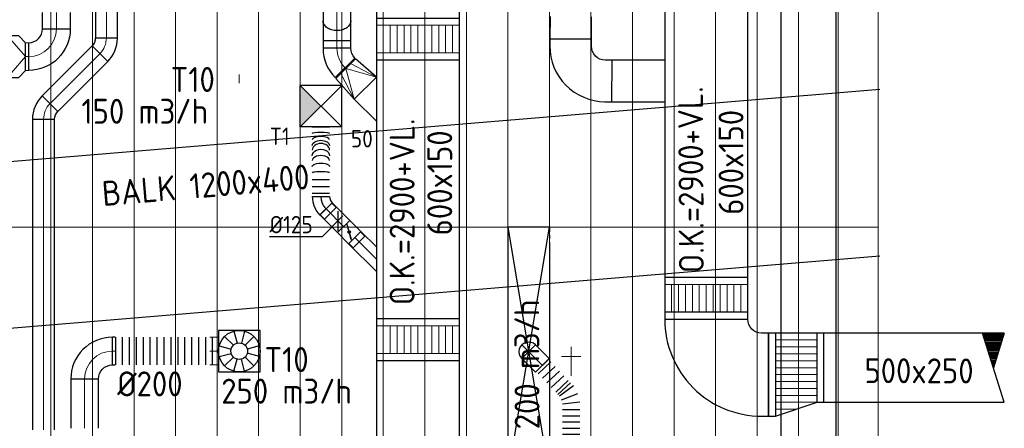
# Model space of a CAD drawing. Header units: millimetres. Extents: x -73257 to 31053, y 5203 to 51987.
# Tile 18 of 58: x -63204 to -56093, y 26469 to 29420. Entities that reach past the tile are written whole.
import ezdxf
from ezdxf.enums import TextEntityAlignment as Align

# ---------------------------------------------------------------- set-up
doc = ezdxf.new("R2010")
doc.units = ezdxf.units.MM
doc.header["$LTSCALE"] = 50
for name, pattern in [('CENTER2', [28.575, 19.05, -3.175, 3.175, -3.175]), ('DASHED', [0.75, 0.5, -0.25]), ('STREEPJES', [0.1, 0.05, -0.05])]:
    doc.linetypes.add(name, pattern=pattern)
for name, color, linetype in [('4plfd', 254, 'Continuous'), ('BALKEN', 7, 'Continuous'), ('KABELGOOT', 1, 'Continuous'), ('WL570---_RETOUR', 100, 'Continuous'), ('WL570---_TOEVOER', 200, 'Continuous'), ('WL570---_TOEVOER_HL', 1, 'Continuous'), ('WL570---_TOEVOER_RST', 3, 'Continuous'), ('WL570---_TOEVOER_RST_HL', 1, 'Continuous'), ('WM570---', 2, 'Continuous'), ('WM570---_RETOUR', 2, 'Continuous'), ('WM570---_TOEVOER', 2, 'Continuous'), ('WM570---_TOEVOER_PR', 2, 'Continuous'), ('WM570---_TOEVOER_RST_PR', 1, 'Continuous')]:
    doc.layers.add(name, color=color, linetype=linetype)
for name, color, linetype, lineweight in [('WL570---_BESTAAND-HARTLIJN', 161, 'Continuous', 0), ('WL570---_BESTAAND-RETOUR', 140, 'Continuous', 0), ('WL570---_BESTAAND-TOEVOER', 180, 'Continuous', 0), ('WL570---_DEMONTEREN', 10, 'Continuous', 0)]:
    doc.layers.add(name, color=color, linetype=linetype, lineweight=lineweight)
doc.layers.get('WL570---_DEMONTEREN').off()
doc.styles.add('BURO-018', font='ISO96.shx', dxfattribs={"height": 90})
doc.styles.add('BURO-025', font='ISO96.shx', dxfattribs={"height": 125})
doc.styles.add('ISO', font='ISO', dxfattribs={"height": 162})
doc.styles.add('LZ-MAATVOEREN', font='simplex')
doc.styles.add('MAATVOERING', font='ISO')

# ---------------------------------------------------------------- blocks, each defined once
blk = doc.blocks.new('Groep-46')
at = {"color": 8, "linetype": 'Continuous', "lineweight": 13}
for p, q in [((-64864.8, 39402.4), (-64864.8, 22602.4)), ((-64564.8, 39402.4), (-64564.8, 22602.4)), ((-64564.8, 39402.4), (-64564.8, 22602.4)), ((-64264.8, 39402.4), (-64264.8, 22602.4)), ((-63964.8, 39402.4), (-63964.8, 22602.4)), ((-63664.8, 39402.4), (-63664.8, 22602.4)), ((-63364.8, 39402.4), (-63364.8, 22602.4)), ((-63064.8, 39402.4), (-63064.8, 22602.4)), ((-62764.8, 39402.4), (-62764.8, 22602.4)), ((-62464.8, 39402.4), (-62464.8, 22602.4)), ((-62164.8, 39402.4), (-62164.8, 22602.4)), ((-61864.8, 39402.4), (-61864.8, 22602.4)), ((-61564.8, 39402.4), (-61564.8, 22602.4)), ((-61264.8, 22602.4), (-61264.8, 39402.4)), ((-60964.8, 39402.4), (-60964.8, 22602.4)), ((-60664.8, 22602.4), (-60664.8, 39402.4)), ((-60364.8, 39402.4), (-60364.8, 22602.4)), ((-60064.8, 39402.4), (-60064.8, 22602.4)), ((-59764.8, 39402.4), (-59764.8, 22602.4)), ((-59464.8, 39402.4), (-59464.8, 22602.4)), ((-59178.8, 39430.9), (-59178.8, 22630.9))]:
    blk.add_line(p, q, dxfattribs=at)
at = {"color": 8, "linetype": 'Continuous', "lineweight": 18}
for p, q in [((-64564.8, 22602.4), (-64564.8, 39402.4)), ((-58889.8, 39402.4), (-58889.8, 22602.4)), ((-66364.8, 27402.4), (-58889.8, 27402.4))]:
    blk.add_line(p, q, dxfattribs=at)
blk = doc.blocks.new('Groep-50')
at = {"color": 8}
blk.add_blockref('Groep-46', (0, 0), dxfattribs=at)
blk = doc.blocks.new('Block plafond 3e verd')
at = {"layer": '4plfd'}
blk.add_blockref('Groep-50', (73304.912, -19149.14), dxfattribs=at)
blk = doc.blocks.new('OBO20000090R')
blk.add_lwpolyline([(300, -200, 0.414214), (0, 100), (0, -100, -0.414214), (100, -200)], format="xyb", close=True)
at = {"invisible_edges": 15}
for points in [[(17.4, -101.5), (52.1, 95.4), (0, 100), (0, -100)], [(34.2, -106), (102.6, 81.9), (52.1, 95.4), (17.4, -101.5)], [(50, -113.4), (150, 59.8), (102.6, 81.9), (34.2, -106)], [(64.3, -123.4), (192.8, 29.8), (150, 59.8), (50, -113.4)], [(76.6, -135.7), (229.8, -7.2), (192.8, 29.8), (64.3, -123.4)], [(86.6, -150), (259.8, -50), (229.8, -7.2), (76.6, -135.7)], [(94, -165.8), (281.9, -97.4), (259.8, -50), (86.6, -150)], [(98.5, -182.6), (295.4, -147.9), (281.9, -97.4), (94, -165.8)], [(100, -200), (300, -200), (295.4, -147.9), (98.5, -182.6)]]:
    blk.add_3dface(points, dxfattribs=at)
at = {"layer": 'WL570---_BESTAAND-HARTLIJN'}
blk.add_arc((0, -200), 200, 0, 90, dxfattribs=at)
blk = doc.blocks.new('KARO')
for p, q in [((1, 0.5), (0, 0.5)), ((0, -0.5), (1, -0.5))]:
    blk.add_line(p, q)
at = {"invisible_edges": 15}
blk.add_3dface([(0, 0.5), (0, -0.5), (1, -0.5), (1, 0.5)], dxfattribs=at)
at = {"layer": 'WL570---_BESTAAND-HARTLIJN'}
blk.add_line((0, 0), (1, 0), dxfattribs=at)
blk = doc.blocks.new('OTS16016020000H')
blk.add_lwpolyline([(-150, -80), (150, -80), (150, 80), (100, 130), (-100, 130), (-150, 80)], close=True)
at = {"layer": 'WL570---_BESTAAND-HARTLIJN'}
blk.add_line((-150, 0), (150, 0), dxfattribs=at)
at = {"layer": 'WL570---_BESTAAND-RETOUR'}
blk.add_lwpolyline([(-150, 0), (0, 130), (150, 0)], dxfattribs=at)
blk = doc.blocks.new('OBO16000045H')
blk.add_lwpolyline([(80, -66.3, 0.198912), (9.7, 103.4), (-103.4, -9.7, -0.198912), (-80, -66.3)], format="xyb", close=True)
at = {"invisible_edges": 15}
for points in [[(-98.7, -14.9), (23.9, 88), (9.7, 103.4), (-103.4, -9.7)], [(-94.5, -20.4), (36.6, 71.4), (23.9, 88), (-98.7, -14.9)], [(-90.7, -26.3), (47.8, 53.7), (36.6, 71.4), (-94.5, -20.4)], [(-87.5, -32.5), (57.5, 35.2), (47.8, 53.7), (-90.7, -26.3)], [(-84.8, -38.9), (65.5, 15.8), (57.5, 35.2), (-87.5, -32.5)], [(-82.7, -45.6), (71.8, -4.2), (65.5, 15.8), (-84.8, -38.9)], [(-81.2, -52.4), (76.4, -24.6), (71.8, -4.2), (-82.7, -45.6)], [(-80.3, -59.3), (79.1, -45.4), (76.4, -24.6), (-81.2, -52.4)], [(-80, -66.3), (80, -66.3), (79.1, -45.4), (-80.3, -59.3)]]:
    blk.add_3dface(points, dxfattribs=at)
at = {"layer": 'WL570---_BESTAAND-HARTLIJN'}
blk.add_arc((-160, -66.3), 160, 0, 45, dxfattribs=at)
blk = doc.blocks.new('KARH')
for p, q in [((1, 0.5), (0, 0.5)), ((0, -0.5), (1, -0.5))]:
    blk.add_line(p, q)
at = {"invisible_edges": 15}
blk.add_3dface([(0, 0.5), (0, -0.5), (1, -0.5), (1, 0.5)], dxfattribs=at)
blk = doc.blocks.new('VBO30015000050901-100L')
blk.add_lwpolyline([(-150, 0), (150, 0), (150, 50, 0.414214), (-250, 450), (-300, 450), (-300, 150), (-250, 150, -0.414214), (-150, 50)], format="xyb", close=True)
blk = doc.blocks.new('VRO225150002002000H')
blk.add_lwpolyline([(0, 112.5), (0, -112.5), (200, -100), (200, 100)], close=True)
at = {"layer": 'WL570---_BESTAAND-RETOUR'}
for p, q in [((0, 112.5), (200, 50)), ((0, -112.5), (200, -50))]:
    blk.add_line(p, q, dxfattribs=at)
blk.add_lwpolyline([(0, -112.5), (0, -112.5), (200, 0), (0, 112.5)], dxfattribs=at)
blk = doc.blocks.new('OBO20000045H')
blk.add_lwpolyline([(100, -82.8, 0.198912), (12.1, 129.3), (-129.3, -12.1, -0.198912), (-100, -82.8)], format="xyb", close=True)
at = {"invisible_edges": 15}
for points in [[(-123.4, -18.6), (29.8, 110), (12.1, 129.3), (-129.3, -12.1)], [(-118.1, -25.5), (45.7, 89.2), (29.8, 110), (-123.4, -18.6)], [(-113.4, -32.8), (59.8, 67.2), (45.7, 89.2), (-118.1, -25.5)], [(-109.4, -40.6), (71.9, 43.9), (59.8, 67.2), (-113.4, -32.8)], [(-106, -48.6), (81.9, 19.8), (71.9, 43.9), (-109.4, -40.6)], [(-103.4, -57), (89.8, -5.2), (81.9, 19.8), (-106, -48.6)], [(-101.5, -65.5), (95.4, -30.7), (89.8, -5.2), (-103.4, -57)], [(-100.4, -74.1), (98.9, -56.7), (95.4, -30.7), (-101.5, -65.5)], [(-100, -82.8), (100, -82.8), (98.9, -56.7), (-100.4, -74.1)]]:
    blk.add_3dface(points, dxfattribs=at)
at = {"layer": 'WL570---_BESTAAND-HARTLIJN'}
blk.add_arc((-200, -82.8), 200, 0, 45, dxfattribs=at)
blk = doc.blocks.new('*X210')
at = {"color": 0, "linetype": 'Continuous'}
for p, q in [((0.656, 0.16), (0.672, 0.16)), ((0.662, 0.18), (0.666, 0.18)), ((0.605, 0), (0.723, 0)), ((0.612, 0.02), (0.717, 0.02)), ((0.618, 0.04), (0.71, 0.04)), ((0.624, 0.06), (0.704, 0.06)), ((0.631, 0.08), (0.698, 0.08)), ((0.637, 0.1), (0.691, 0.1)), ((0.643, 0.12), (0.685, 0.12)), ((0.65, 0.14), (0.679, 0.14)), ((0.561, -0.14), (0.767, -0.14)), ((0.568, -0.12), (0.761, -0.12)), ((0.574, -0.1), (0.755, -0.1)), ((0.58, -0.08), (0.748, -0.08)), ((0.586, -0.06), (0.742, -0.06)), ((0.593, -0.04), (0.736, -0.04)), ((0.599, -0.02), (0.729, -0.02)), ((0.517, -0.28), (0.811, -0.28)), ((0.523, -0.26), (0.805, -0.26)), ((0.53, -0.24), (0.799, -0.24)), ((0.536, -0.22), (0.793, -0.22)), ((0.542, -0.2), (0.786, -0.2)), ((0.549, -0.18), (0.78, -0.18)), ((0.555, -0.16), (0.774, -0.16)), ((0.511, -0.3), (0.818, -0.3))]:
    blk.add_line(p, q, dxfattribs=at)
blk = doc.blocks.new('RHEND')
at = {"linetype": 'Continuous'}
for p, q in [((0, -0.5), (-0.316, 0.5)), ((0, 0.5), (-0.158, 0))]:
    blk.add_line(p, q, dxfattribs=at)
at = {"linetype": 'Continuous', "xscale": -1, "rotation": 180}
blk.add_blockref('*X210', (-0.822, 0.186), dxfattribs=at)
blk = doc.blocks.new('VSP60015060015012-2')
blk.add_lwpolyline([(0, -300), (300, -300), (300, 300), (0, 300)], close=True)
at = {"layer": 'WL570---_BESTAAND-TOEVOER'}
for p, q in [((50, -300), (50, 300)), ((250, -300), (250, 300)), ((50, 250), (250, 250)), ((50, 200), (250, 200)), ((50, 150), (250, 150)), ((50, 100), (250, 100)), ((50, 50), (250, 50)), ((50, 0), (250, 0)), ((50, -50), (250, -50)), ((50, -100), (250, -100)), ((50, -150), (250, -150)), ((50, -200), (250, -200)), ((50, -250), (250, -250))]:
    blk.add_line(p, q, dxfattribs=at)
blk = doc.blocks.new('RB45UP')
blk.add_lwpolyline([(0, -0.5), (0.707107, -0.5), (0.707107, 0.5), (0, 0.5, -0.133256), (0.128411, 0.465158, -0.106756), (0.25, 0.353553, -0.082828), (0.325143, 0.198077, -0.071352), (0.353553, 0, -0.071352), (0.325143, -0.198077, -0.082828), (0.25, -0.353553, -0.106756), (0.128411, -0.465158, -0.133256)], format="xyb", close=True)
at = {"layer": 'WL570---_BESTAAND-HARTLIJN'}
blk.add_line((0, 0), (0.707107, 0), dxfattribs=at)
blk = doc.blocks.new('OBO20000045O')
at = {"xscale": 200, "yscale": 200, "zscale": 200}
blk.add_blockref('RB45UP', (0, 0), dxfattribs=at)
blk = doc.blocks.new('VBO60015000050901-100')
blk.add_lwpolyline([(-300, -450), (300, -450), (300, -400, 0.414214), (-400, 300), (-450, 300), (-450, -300), (-400, -300, -0.414214), (-300, -400)], format="xyb", close=True)
blk = doc.blocks.new('VSP60015060015012-3')
blk.add_lwpolyline([(0, -300), (300, -300), (300, 300), (0, 300)], close=True)
at = {"layer": 'WL570---_BESTAAND-RETOUR'}
for p, q in [((50, -300), (50, 300)), ((250, -300), (250, 300)), ((50, 250), (250, 250)), ((50, 200), (250, 200)), ((50, 150), (250, 150)), ((50, 100), (250, 100)), ((50, 50), (250, 50)), ((50, 0), (250, 0)), ((50, -50), (250, -50)), ((50, -100), (250, -100)), ((50, -150), (250, -150)), ((50, -200), (250, -200)), ((50, -250), (250, -250))]:
    blk.add_line(p, q, dxfattribs=at)
blk = doc.blocks.new('*X289')
at = {"color": 0}
for p, q in [((50, 500), (350, 500)), ((200, 550), (350, 550)), ((50, 450), (350, 450)), ((50, 400), (350, 400)), ((50, 350), (350, 350)), ((50, 300), (350, 300)), ((50, 250), (350, 250)), ((50, 200), (350, 200)), ((50, 150), (350, 150)), ((50, 100), (350, 100)), ((50, 50), (350, 50))]:
    blk.add_line(p, q, dxfattribs=at)
blk = doc.blocks.new('VTR50025060015004000P1')
for p, q in [((400, 350), (350, 350)), ((400, -250), (400, 350)), ((50, 250), (0, 250)), ((0, 250), (0, -250)), ((0, -250), (50, -250)), ((350, -250), (400, -250))]:
    blk.add_line(p, q)
blk.add_lwpolyline([(50, -250), (350, -250), (350, 350), (50, 250)], close=True)
at = {"layer": 'WL570---_BESTAAND-RETOUR'}
blk.add_blockref('*X289', (0, -250), dxfattribs=at)
blk = doc.blocks.new('ORN_T_WE465-465')
for p, q in [((-0.129, 0.483), (-0.052, 0.193)), ((0.129, 0.483), (0.052, 0.193)), ((-0.354, 0.354), (-0.141, 0.141)), ((0.354, 0.354), (0.141, 0.141)), ((-0.483, 0.129), (-0.193, 0.052)), ((0.483, 0.129), (0.193, 0.052)), ((-0.483, -0.129), (-0.193, -0.052)), ((-0.354, -0.354), (-0.141, -0.141)), ((-0.129, -0.483), (-0.052, -0.193)), ((0.129, -0.483), (0.052, -0.193)), ((0.354, -0.354), (0.141, -0.141)), ((0.483, -0.129), (0.193, -0.052))]:
    blk.add_line(p, q)
blk.add_lwpolyline([(-0.5, -0.5), (0.5, -0.5), (0.5, 0.5), (-0.5, 0.5)], close=True)
for radius in [0.5, 0.2]:
    blk.add_circle((0, 0), radius)
at = {"style": 'LZ-MAATVOEREN', "flags": 9}
for tag, p in [('ROS_TYPE', (0.633, 0.683)), ('ROS_M3H', (0.633, 0.483)), ('ROS_ZIJDE', (0.633, 0.283)), ('ROS_STAT', (0.633, 0.083))]:
    blk.add_attdef(tag, p, '', height=0.125, dxfattribs=at)
blk = doc.blocks.new('FLLINE200')
blk.add_line((0, -100), (0, 100))
blk = doc.blocks.new('OEX2000077800')
at = {"rotation": 90}
for p in [(0, -50), (0, -100), (0, -150), (0, -200), (0, -250), (0, -300), (0, -350), (0, -400), (0, -450), (0, -500), (0, -550), (0, -600), (0, -650), (0, -700), (0, -750)]:
    blk.add_blockref('FLLINE200', p, dxfattribs=at)
blk = doc.blocks.new('OBO20000090H')
blk.add_lwpolyline([(100, -200, 0.414214), (-200, 100), (-200, -100, -0.414214), (-100, -200)], format="xyb", close=True)
at = {"invisible_edges": 15}
for points in [[(-182.6, -101.5), (-147.9, 95.4), (-200, 100), (-200, -100)], [(-165.8, -106), (-97.4, 81.9), (-147.9, 95.4), (-182.6, -101.5)], [(-150, -113.4), (-50, 59.8), (-97.4, 81.9), (-165.8, -106)], [(-135.7, -123.4), (-7.2, 29.8), (-50, 59.8), (-150, -113.4)], [(-123.4, -135.7), (29.8, -7.2), (-7.2, 29.8), (-135.7, -123.4)], [(-113.4, -150), (59.8, -50), (29.8, -7.2), (-123.4, -135.7)], [(-106, -165.8), (81.9, -97.4), (59.8, -50), (-113.4, -150)], [(-101.5, -182.6), (95.4, -147.9), (81.9, -97.4), (-106, -165.8)], [(-100, -200), (100, -200), (95.4, -147.9), (-101.5, -182.6)]]:
    blk.add_3dface(points, dxfattribs=at)
at = {"layer": 'WL570---_BESTAAND-HARTLIJN'}
blk.add_arc((-200, -200), 200, 0, 90, dxfattribs=at)
blk = doc.blocks.new('OBO14000090ZE')
blk.add_lwpolyline([(-70, 0), (70, 0), (70, 140, 1), (-70, 140)], format="xyb", close=True)
at = {"layer": 'WL570---_BESTAAND-HARTLIJN'}
for points in [[(0, 0), (0, 210)], [(-70, 140), (70, 140)]]:
    blk.add_lwpolyline(points, dxfattribs=at)
blk = doc.blocks.new('*U2857')
at = {"color": 0, "ltscale": 10}
for p, q in [((150, 150, -2500), (-150, 150, -2500)), ((-150, -150, -2500), (-150, 150, -2500)), ((150, -150, -2500), (-150, 150, -2500)), ((-150, -150, -2500), (150, 150, -2500)), ((150, -150, -2500), (150, 150, -2500)), ((150, -150, -2500), (-150, -150, -2500))]:
    blk.add_line(p, q, dxfattribs=at)
at = {"layer": 'WL570---_TOEVOER_RST_HL', "linetype": 'CENTER2'}
blk.add_circle((0, 0, -2500), 0.075, dxfattribs=at)
at = {"layer": 'WL570---_TOEVOER_RST', "color": 2, "style": 'BURO-025'}
for tag in ['MC', 'Q']:
    blk.add_attdef(tag, text='', height=125, dxfattribs=at).set_placement((0, 0), align=Align.MIDDLE)
at = {"layer": 'WM570---_TOEVOER_RST_PR', "color": 2, "style": 'BURO-025'}
blk.add_attdef('POSNR', text='', height=125, dxfattribs=at).set_placement((0, 0), align=Align.MIDDLE)
blk = doc.blocks.new('*U2858')
at = {"color": 0, "ltscale": 10}
for p, q in [((0, 62.5, -2700), (180.2, 62.5, -2700)), ((0, -62.5, -2700), (0, 62.5, -2700)), ((0, -62.5, -2700), (180.2, -62.5, -2700))]:
    blk.add_line(p, q, dxfattribs=at)
at = {"layer": 'WL570---_TOEVOER_HL', "linetype": 'CENTER2'}
blk.add_line((0, 0, -2700), (180.2, 0, -2700), dxfattribs=at)
at = {"layer": 'WM570---_TOEVOER_PR', "color": 2, "style": 'BURO-025'}
blk.add_attdef('POSNR', text='', height=125, dxfattribs=at).set_placement((0, 0), align=Align.MIDDLE)
blk = doc.blocks.new('*U2859')
at = {"ltscale": 10}
for p, q in [((-56.5, -62.5, -2700), (-56.5, 62.5, -2700)), ((-56.5, 62.5, -2700), (56.4, 62.5, -2700)), ((-49.4, 27.3, -2700), (-48.4, 29.1, -2700)), ((48.4, -29.1, -2700), (-49.4, 27.3, -2700)), ((49.4, -27.3, -2700), (-48.4, 29.1, -2700)), ((56.4, 62.5, -2700), (56.4, -62.5, -2700)), ((56.4, 59.4, -2700), (100.7, 59.4, -2700)), ((100.7, 59.4, -2700), (100.7, -59.4, -2700)), ((-56.5, -62.5, -2700), (56.4, -62.5, -2700)), ((48.4, -29.1, -2700), (49.4, -27.3, -2700)), ((56.4, -59.4, -2700), (100.7, -59.4, -2700))]:
    blk.add_line(p, q, dxfattribs=at)
blk.add_circle((0, 0, -2700), 9.41, dxfattribs=at)
at = {"layer": 'WL570---_TOEVOER', "color": 2, "style": 'BURO-025'}
blk.add_attdef('I', text='', height=125, dxfattribs=at).set_placement((0, 0), align=Align.MIDDLE)
at = {"layer": 'WM570---_TOEVOER_PR', "color": 2, "style": 'BURO-025'}
blk.add_attdef('POSNR', text='', height=125, dxfattribs=at).set_placement((0, 0), align=Align.MIDDLE)
blk = doc.blocks.new('*U2860')
at = {"color": 0, "ltscale": 10}
for p, q in [((-7.6, 80.8, -2700), (80.8, -7.6, -2700)), ((-5.4, 78.6, -2700), (26, 109.9, -2700)), ((-5.4, 78.6, -2700), (78.6, -5.4, -2700)), ((26, 109.9, -2700), (109.9, 26, -2700)), ((-51.8, -62.5, -2700), (-51.8, 62.5, -2700)), ((78.6, -5.4, -2700), (109.9, 26, -2700))]:
    blk.add_line(p, q, dxfattribs=at)
for radius in [62.6, 187.6]:
    blk.add_arc((-51.8, 125.1, -2700), radius, 270, 315, dxfattribs=at)
at = {"layer": 'WL570---_TOEVOER_HL', "linetype": 'CENTER2'}
blk.add_arc((-51.8, 125.1, -2700), 125.1, 270, 315, dxfattribs=at)
at = {"layer": 'WM570---_TOEVOER_PR', "color": 2, "style": 'BURO-025'}
blk.add_attdef('POSNR', text='', height=125, dxfattribs=at).set_placement((0, 0), align=Align.MIDDLE)
blk = doc.blocks.new('*U2861')
at = {"color": 0, "ltscale": 10}
for p, q in [((0, 62.5, -2700), (0, -62.5, -2700)), ((24.7, 62.5, -2700), (24.7, -62.5, -2700)), ((74.1, 62.5, -2700), (74.1, -62.5, -2700)), ((123.5, 62.5, -2700), (123.5, -62.5, -2700)), ((503.5, 62.5, -2700), (503.5, -62.5, -2700))]:
    blk.add_line(p, q, dxfattribs=at)
for centre, major_axis, ratio, start_param, end_param in [((172, 0, -2700), (0, -62.5), 0.126805, 0, 3.141593), ((259.7, 0, -2700), (0, -62.5), 0.594401, 0, 3.141593), ((335.1, 0, -2700), (0, 62.5), 0.778787, 3.141593, 6.283185), ((411.3, 0, -2700), (0, 62.5), 0.37239, 3.141593, 6.283185)]:
    blk.add_ellipse(centre, major_axis=major_axis, ratio=ratio, start_param=start_param, end_param=end_param, dxfattribs=at)
at = {"color": 0, "ltscale": 10, "extrusion": (0, 0, -1)}
for centre, major_axis, ratio, start_param, end_param in [((218, 0, -2700), (0, 62.5), 0.37239, 0, 3.141593), ((294.2, 0, -2700), (0, 62.5), 0.778787, 0, 3.141593), ((369.7, 0, -2700), (0, -62.5), 0.594401, 3.141593, 6.283185), ((457.4, 0, -2700), (0, -62.5), 0.126805, 3.141593, 6.283185)]:
    blk.add_ellipse(centre, major_axis=major_axis, ratio=ratio, start_param=start_param, end_param=end_param, dxfattribs=at)
at = {"layer": 'WM570---_TOEVOER_PR', "color": 2, "style": 'BURO-025'}
blk.add_attdef('POSNR', text='', height=125, dxfattribs=at).set_placement((0, 0), align=Align.MIDDLE)
blk = doc.blocks.new('*U2862')
at = {"layer": 'WM570---_TOEVOER', "color": 0, "ltscale": 10}
for p, q in [((35.4, 35.4), (-114.3, -114.3)), ((0, -70.7), (0, 70.7)), ((-114.3, -114.3), (-494.6, -114.3))]:
    blk.add_line(p, q, dxfattribs=at)
at = {"layer": 'WM570---_TOEVOER', "color": 0, "style": 'BURO-025'}
blk.add_text('%%c125', height=125, dxfattribs=at).set_placement((-494.6, -89.3))
blk = doc.blocks.new('*U2856')
at = {"color": 0, "ltscale": 10, "transparency": 33554687}
for p, q in [((900, 150, -2000), (-900, 150, -2000)), ((-900, -150, -2000), (-900, 150, -2000)), ((900, -150, -2000), (900, 150, -2000)), ((791.2, -150, -2000), (-900, -150, -2000)), ((900, -150, -2000), (891.2, -150, -2000))]:
    blk.add_line(p, q, dxfattribs=at)
at = {"color": 9, "linetype": 'STREEPJES', "ltscale": 10, "transparency": 33554687}
blk.add_line((891.2, -150, -2000), (791.2, -150, -2000), dxfattribs=at)
at = {"layer": 'WL570---_TOEVOER_RST_HL', "linetype": 'CENTER2', "transparency": 33554687}
blk.add_circle((0, 0, -2000), 0.075, dxfattribs=at)
at = {"layer": 'WL570---_TOEVOER_RST', "color": 1, "transparency": 33554687, "style": 'BURO-018'}
for tag in ['MC', 'Q']:
    blk.add_attdef(tag, text='', height=180, dxfattribs=at).set_placement((0, 0), align=Align.MIDDLE)
at = {"layer": 'WM570---_TOEVOER_RST_PR', "color": 1, "transparency": 33554687, "style": 'BURO-018'}
blk.add_attdef('POSNR', text='', height=180, dxfattribs=at).set_placement((0, 0), align=Align.MIDDLE)
blk = doc.blocks.new('*U2864')
at = {"color": 0, "ltscale": 10}
for p, q in [((504.5, 238.3), (590.1, 147.2)), ((521.2, 254), (606.9, 163)), ((404, 143.7), (489.6, 52.7)), ((437.5, 175.2), (523.1, 84.2)), ((471, 206.7), (556.6, 115.7)), ((416.3, -16.3), (342.2, 85.6)), ((353.7, 96.5), (439.4, 5.4)), ((370.5, 112.2), (456.1, 21.2)), ((0, 62.5), (0, -62.5)), ((22.3, 62.5), (22.3, -62.5)), ((67, 62.5), (67, -62.5)), ((111.7, 62.5), (111.7, -62.5)), ((156.4, 62.5), (156.4, -62.5)), ((201.1, 62.5), (201.1, -62.5)), ((245.7, 62.5), (245.7, -62.5)), ((299.7, -62.5), (283.9, 62.5)), ((314.5, 70.4), (360.9, -46.8))]:
    blk.add_line(p, q, dxfattribs=at)
at = {"layer": 'WM570---_TOEVOER_PR', "color": 2, "style": 'BURO-025'}
blk.add_attdef('POSNR', text='', height=125, dxfattribs=at).set_placement((0, 0), align=Align.MIDDLE)

msp = doc.modelspace()

# ---------------------------------------------------------------- hatches: boundary and pattern name
at = {"layer": 'WL570---_TOEVOER'}
msp.add_hatch(color=256, dxfattribs=at).paths.add_polyline_path([(-61178.484, 28645.652), (-61028.484, 28795.652), (-61178.484, 28945.652)])

# ---------------------------------------------------------------- linework, layer by layer
at = {"layer": 'BALKEN', "linetype": 'Continuous'}
for p, q in [((-64453.496, 28297.44), (-56993.434, 28919.164)), ((-64453.496, 27093.28), (-56993.434, 27715.004))]:
    msp.add_line(p, q, dxfattribs=at)
at = {"layer": 'WL570---_RETOUR'}
for p, q in [((-59678.484, 26122.292), (-59378.484, 27922.292)), ((-59678.484, 27922.292), (-59378.484, 26122.292))]:
    msp.add_line(p, q, dxfattribs=at)
at = {"layer": 'WL570---_TOEVOER'}
for p, q in [((-60787.375, 28845.933), (-60628.276, 28686.248)), ((-60740.426, 27890.684), (-60628.276, 27778.534)), ((-60828.814, 27802.296), (-60628.276, 27601.757))]:
    msp.add_line(p, q, dxfattribs=at)
at = {"layer": 'WL570---_TOEVOER_HL', "linetype": 'CENTER2'}
msp.add_line((-60784.62, 27846.49), (-60628.276, 27690.145), dxfattribs=at)

# ---------------------------------------------------------------- block references
at = {"layer": 'KABELGOOT', "linetype": 'DASHED', "xscale": 13290.67300048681, "yscale": 400, "zscale": 100, "rotation": 270}
msp.add_blockref('KARH', (-57507.856, 37531.126), dxfattribs=at)
at = {"layer": 'WL570---_BESTAAND-RETOUR', "xscale": 22.21126322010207, "yscale": 200, "zscale": 200, "rotation": 0.0164278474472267}
msp.add_blockref('KARO', (-63161.427, 29153.545), dxfattribs=at)
at = {"layer": 'WL570---_BESTAAND-TOEVOER', "xscale": 62.55415146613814, "yscale": 200, "zscale": 200}
msp.add_blockref('KARO', (-61830.812, 27026.456), dxfattribs=at)
at = {"layer": 'WL570---_DEMONTEREN', "xscale": 62.55415146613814, "yscale": 200, "zscale": 200, "rotation": 270}
msp.add_blockref('KARO', (-61618.072, 29024.469), dxfattribs=at)
at = {"layer": 'WL570---_DEMONTEREN'}
msp.add_blockref('OBO14000090ZE', (-59220.993, 26848.348), dxfattribs=at)
at = {"layer": 'WL570---_RETOUR'}
msp.add_blockref('Block plafond 3e verd', (-71418.596, 19669.012), dxfattribs=at)
for name, p, xscale, yscale, zscale, rotation in [('KARO', (-62577.351, 30051.039), 766.5025956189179, 160, 160, 269.9835721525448), ('KARH', (-58245.903, 29657.827), 2100.781057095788, 600, 150, 270), ('KARO', (-62939.215, 29353.465), -117.3662000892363, 200, 200, 270), ('KARH', (-59223.706, 29441.155), 161.8597066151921, 300, 150, 269.6356824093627), ('KARO', (-62984.72, 28814.117), 508.2784726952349, 160, 160, 44.98357215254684), ('KARO', (-63031.615, 28702.736), 2243.603920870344, 160, 160, 270), ('KARH', (-56093.353, 26907.046), 1302.55080117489, 500, 250, 180)]:
    msp.add_blockref(name, p, dxfattribs=dict(at, xscale=xscale, yscale=yscale, zscale=zscale, rotation=rotation))
for name, p, rotation in [('OTS16016020000H', (-63291.427, 29153.508), 270.0164278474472), ('OBO16000045H', (-62578.333, 29220.27), 314.9835721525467), ('VBO30015000050901-100L', (-59224.735, 29279.299), 179.635682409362), ('OBO16000045H', (-63031.615, 28767.248), 134.983572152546), ('VSP60015060015012-3', (-58245.903, 27557.046), 270), ('VBO60015000050901-100', (-58245.903, 26857.046), 180), ('OBO14000090ZE', (-59429.489, 26923.297), 44.99999999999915), ('VTR50025060015004000P1', (-57395.903, 26907.046), 180), ('*U2864', (-59220.993, 26359.269), 90)]:
    msp.add_blockref(name, p, dxfattribs=dict(at, rotation=rotation))
at = {"layer": 'WL570---_RETOUR', "xscale": -1, "rotation": 180}
msp.add_blockref('OBO20000090R', (-63139.215, 29153.465), dxfattribs=at)
at = {"layer": 'WL570---_RETOUR'}
for name, p, xscale, yscale, zscale in [('KARH', (-58926.648, 28977.397), 380.7451211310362, 300, 150), ('RHEND', (-56093.353, 26907.046), 500, 500, 500)]:
    msp.add_blockref(name, p, dxfattribs=dict(at, xscale=xscale, yscale=yscale, zscale=zscale))
at = {"layer": 'WL570---_RETOUR', "transparency": 33554687}
ref = msp.add_blockref('*U2856', (-59528.484, 27022.292, 2000), dxfattribs=dict(at, rotation=90))
ref.add_attrib('Q', '200', (-60040, 26140), dxfattribs={"layer": 'WL570---_TOEVOER_RST', "color": 2, "transparency": 33554687, "height": 180, "style": 'BURO-018'})
at = {"layer": 'WL570---_TOEVOER'}
for name, p, xscale, yscale, zscale, rotation in [('KARO', (-60913.136, 29213.636), 516.3893761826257, 200, 200, 90), ('KARH', (-60328.276, 29619.519), 4413.388406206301, 600, 150, 270), ('ORN_T_WE465-465', (-61618.296, 27026.232), 299.925, 299.925, 299.925, 270.0328556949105), ('KARO', (-62734.976, 26826.456), 356.876280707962, 200, 200, 270)]:
    msp.add_blockref(name, p, dxfattribs=dict(at, xscale=xscale, yscale=yscale, zscale=zscale, rotation=rotation))
for name, p, rotation in [('OBO20000045O', (-60913.136, 29411.784), 270), ('VSP60015060015012-2', (-60328.276, 29129.477), 90), ('OBO20000045H', (-60913.136, 29130.794), 180), ('VRO225150002002000H', (-60707.825, 28925.483), 135), ('*U2861', (-61028.484, 28142.153, 2700), 90), ('*U2860', (-61028.484, 28090.353, 2700), 270), ('*U2858', (-60991.855, 28053.725, 2700), 315), ('*U2859', (-60824.536, 27886.406, 2700), 315), ('VSP60015060015012-2', (-60328.276, 26959.391), 90), ('OBO20000090H', (-62734.976, 27026.456), 90), ('OEX2000077800', (-62563.102, 27026.456), 90)]:
    msp.add_blockref(name, p, dxfattribs=dict(at, rotation=rotation))
ref = msp.add_blockref('*U2857', (-61028.484, 28795.652, 2500), dxfattribs=at)
ref.add_attrib('Q', '50', (-60812.614, 28497.434), dxfattribs={"layer": 'WL570---_TOEVOER_RST', "color": 2, "height": 125, "style": 'BURO-025'})
ref.add_attrib('MC', 'T1', (-61398.606, 28515.32), dxfattribs={"layer": 'WL570---_TOEVOER_RST', "color": 2, "height": 125, "style": 'BURO-025'})
at = {"layer": 'WL570---_TOEVOER', "xscale": 19.804022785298, "yscale": 200, "zscale": 200}
msp.add_blockref('KARO', (-62534.976, 27026.456), dxfattribs=at)
at = {"layer": 'WM570---_TOEVOER'}
msp.add_blockref('*U2862', (-60905.08, 27966.95, 2700), dxfattribs=at)

# ---------------------------------------------------------------- texts
at = {"layer": 'BALKEN', "linetype": 'Continuous', "style": 'ISO'}
msp.add_text('BALK 1200x400', height=180, rotation=4.76404, dxfattribs=at).set_placement((-62602.052, 28073.503))
at = {"layer": 'WM570---', "style": 'MAATVOERING'}
for s, p in [('T10', (-62113.758, 28897.926)), ('150 m3/h', (-62758.257, 28668.45)), ('T10', (-61436.119, 26875.567)), ('%%C200', (-62499.799, 26700.079)), ('250 m3/h', (-61748.527, 26647.43))]:
    msp.add_text(s, height=180, dxfattribs=at).set_placement(p)
for s, p in [('O.K.=2900+VL.', (-60352.24, 27357.979)), ('600x150', (-60080.41, 27862.409))]:
    msp.add_text(s, height=180, rotation=90, dxfattribs=at).set_placement(p)
at = {"layer": 'WM570---_RETOUR'}
for s, rotation, style, p in [('O.K.=2900+VL.', 90.3148098, 'ISO', (-58262.758, 27590.599)), ('600x150', 90, 'MAATVOERING', (-57976.959, 28010.758)), ('200 m3/h', 90.1821588, 'MAATVOERING', (-59449.313, 26462.152)), ('500x250', 359.8178412, 'MAATVOERING', (-57103.673, 26795.781))]:
    msp.add_text(s, height=180, rotation=rotation, dxfattribs=dict(at, style=style)).set_placement(p)

doc.saveas('drawing.dxf')
